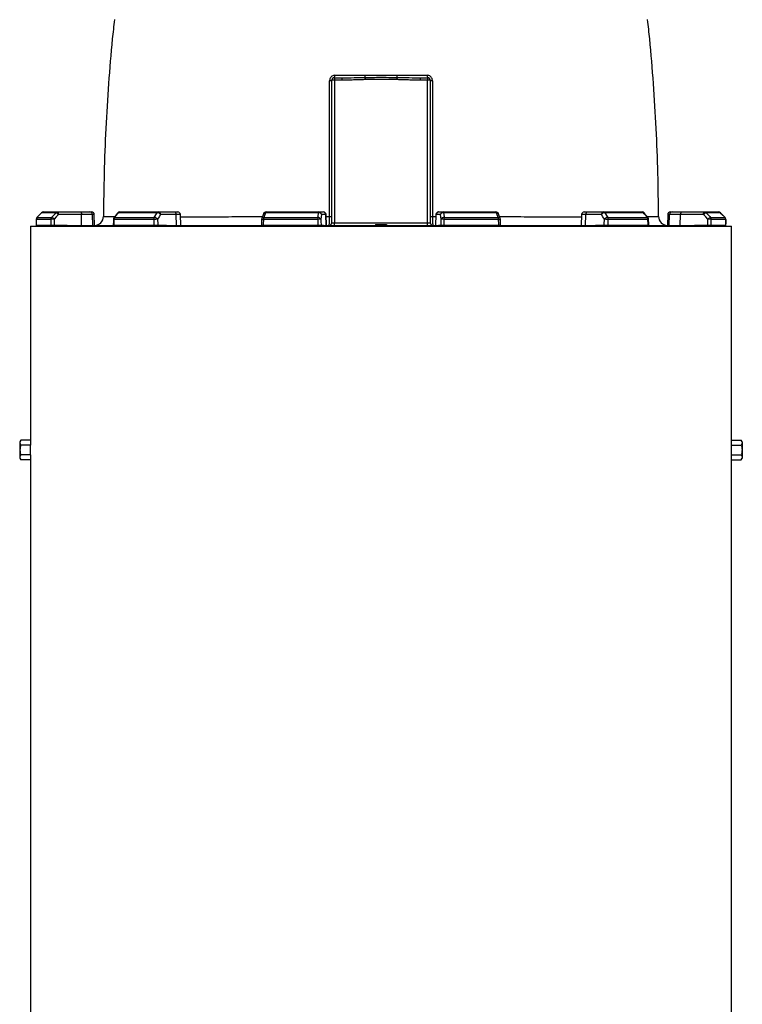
# Model space of a CAD drawing. Header units: millimetres. Extents: x 1452 to 2791, y 267 to 3578.
# Tile 10 of 12: x 1624 to 2431, y 1923 to 3023. Entities that reach past the tile are written whole.
import ezdxf

# ---------------------------------------------------------------- set-up
doc = ezdxf.new("R2010")
doc.units = ezdxf.units.MM

msp = doc.modelspace()

# ---------------------------------------------------------------- linework, layer by layer
at = {"color": 7, "linetype": 'Continuous', "lineweight": 25}
for p, q in [((1972.4, 2796), (1972.4, 2955)), ((1975.4, 2958), (1983.8, 2958)), ((1975.4, 2958), (1975.4, 2955.2)), ((1975.4, 2955.2), (1975.4, 2795.7)), ((1983.8, 2955.2), (1975.4, 2955.2)), ((1983.8, 2958), (1983.8, 2955.2)), ((2071, 2958), (2079.4, 2958)), ((2071, 2958), (2071, 2955.2)), ((2079.4, 2955.2), (2071, 2955.2)), ((2079.4, 2958), (2079.4, 2955.2)), ((2079.4, 2795.7), (2079.4, 2955.2)), ((2082.4, 2955), (2082.4, 2796)), ((1648.4, 2807.1), (1643.2, 2801.8)), ((1664.3, 2807.1), (1648.4, 2807.1)), ((1650.5, 2808), (1666.3, 2808)), ((1666.3, 2808), (1691.9, 2808)), ((1691.9, 2808), (1702.3, 2808)), ((1702.3, 2808), (1704.2, 2808)), ((1733.3, 2806.8), (1729.2, 2801.6)), ((1777.5, 2807.1), (1734.1, 2807.1)), ((1735.7, 2808), (1778.8, 2808)), ((1778.8, 2808), (1796.4, 2808)), ((1796.4, 2808), (1800.4, 2808)), ((1896.2, 2806), (1894.3, 2800.8)), ((1957.6, 2807.1), (1898.3, 2807.1)), ((1899.1, 2808), (1958, 2808)), ((1958, 2808), (1962.7, 2808)), ((1962.7, 2808), (1963, 2808)), ((2091.8, 2808), (2092.1, 2808)), ((2092.1, 2808), (2096.8, 2808)), ((2096.8, 2808), (2155.8, 2808)), ((2156.5, 2807.1), (2097.2, 2807.1)), ((2160.5, 2800.8), (2158.6, 2806)), ((2254.4, 2808), (2258.4, 2808)), ((2258.4, 2808), (2276, 2808)), ((2276, 2808), (2319.1, 2808)), ((2320.7, 2807.1), (2277.3, 2807.1)), ((2325.6, 2801.6), (2321.5, 2806.8)), ((2350.6, 2808), (2352.6, 2808)), ((2352.6, 2808), (2362.9, 2808)), ((2362.9, 2808), (2388.5, 2808)), ((2388.5, 2808), (2404.3, 2808)), ((2406.4, 2807.1), (2390.5, 2807.1)), ((2411.7, 2801.8), (2406.5, 2807.1)), ((2411.7, 2801.8), (2406.5, 2807.1)), ((1658.6, 2799.7), (1642.3, 2799.7)), ((1643.2, 2801.8), (1659.4, 2801.8)), ((1692.9, 2805.1), (1667.3, 2805.1)), ((1693.1, 2793), (1692.9, 2805.1)), ((1705.1, 2805.1), (1692.9, 2805.1)), ((1705.5, 2793), (1705.1, 2805.1)), ((1707.6, 2793), (1707.2, 2805.1)), ((1773.7, 2799.7), (1729.3, 2799.7)), ((1729.9, 2801.8), (1774.2, 2801.8)), ((1798.7, 2805.1), (1781.1, 2805.1)), ((1799, 2793), (1798.7, 2805.1)), ((1803.8, 2793), (1803.4, 2805.1)), ((1956.7, 2799.7), (1896.1, 2799.7)), ((1896.4, 2801.8), (1956.9, 2801.8)), ((1965.7, 2805.1), (1961, 2805.1)), ((1966.1, 2793), (1965.7, 2805.1)), ((1966.4, 2793), (1966, 2805.1)), ((1975.4, 2793), (1975.4, 2795.7)), ((1975.4, 2795.7), (2079.4, 2795.7)), ((2079.4, 2793), (2079.4, 2795.7)), ((2088.8, 2805.1), (2088.4, 2793)), ((2088.7, 2793), (2089.1, 2805.1)), ((2093.9, 2805.1), (2089.1, 2805.1)), ((2097.9, 2801.8), (2158.4, 2801.8)), ((2158.7, 2799.7), (2098.1, 2799.7)), ((2251.4, 2805.1), (2251, 2793)), ((2255.8, 2793), (2256.1, 2805.1)), ((2273.7, 2805.1), (2256.1, 2805.1)), ((2280.6, 2801.8), (2324.9, 2801.8)), ((2325.5, 2799.7), (2281.1, 2799.7)), ((2347.6, 2805.1), (2347.2, 2793)), ((2349.3, 2793), (2349.7, 2805.1)), ((2361.9, 2805.1), (2349.7, 2805.1)), ((2361.7, 2793), (2361.9, 2805.1)), ((2387.5, 2805.1), (2361.9, 2805.1)), ((2395.4, 2801.8), (2411.6, 2801.8)), ((2412.5, 2799.7), (2396.2, 2799.7)), ((2412.5, 2799.7), (2412.6, 2794.6)), ((1635.9, 2792), (1635.9, 2552.9)), ((1635.9, 2792), (2418.9, 2792)), ((1658.7, 2793), (1642.3, 2793)), ((1650.5, 2792), (1650.5, 2793)), ((1677.1, 2793), (1662.5, 2793)), ((1666.3, 2792), (1666.3, 2793)), ((1675, 2792), (1675.9, 2793)), ((1677.1, 2793), (1727.9, 2793)), ((1773.8, 2793), (1729.1, 2793)), ((1735.7, 2792), (1735.7, 2793)), ((1788, 2793), (1778.1, 2793)), ((1778.8, 2792), (1778.8, 2793)), ((1784.8, 2792), (1785.4, 2793)), ((1788, 2793), (1893.5, 2793)), ((1957, 2793), (1895.9, 2793)), ((1899.1, 2792), (1899.1, 2793)), ((1958, 2792), (1958, 2793)), ((1959.6, 2792), (1959.8, 2793)), ((1963.2, 2793), (1960.5, 2793)), ((1963.2, 2793), (2091.7, 2793)), ((2021.4, 2794), (2021.4, 2793)), ((2021.4, 2794), (2027.4, 2794)), ((2027.4, 2794), (2027.4, 2793)), ((2027.4, 2794), (2033.5, 2794)), ((2033.5, 2794), (2033.4, 2793)), ((2094.4, 2793), (2091.7, 2793)), ((2095, 2793), (2095.2, 2792)), ((2096.8, 2792), (2096.8, 2793)), ((2159, 2793), (2097.8, 2793)), ((2155.8, 2792), (2155.8, 2793)), ((2161.3, 2793), (2266.8, 2793)), ((2276.7, 2793), (2266.8, 2793)), ((2269.4, 2793), (2270, 2792)), ((2276, 2792), (2276, 2793)), ((2325.7, 2793), (2281, 2793)), ((2319.1, 2792), (2319.1, 2793)), ((2326.8, 2793), (2377.7, 2793)), ((2392.3, 2793), (2377.7, 2793)), ((2378.9, 2793), (2379.8, 2792)), ((2388.5, 2792), (2388.5, 2793)), ((2412.5, 2793), (2396.1, 2793)), ((2404.3, 2792), (2404.3, 2793)), ((2412.6, 2792.8), (2412.6, 2793.9)), ((2418.9, 2552.9), (2418.9, 2792)), ((1625, 2552.9), (1623.9, 2551)), ((1635.9, 2552.9), (1625, 2552.9)), ((2418.9, 2552.9), (2429.8, 2552.9)), ((2430.9, 2551), (2429.8, 2552.9)), ((1623.9, 2551), (1623.9, 2542)), ((1623.9, 2542), (1623.9, 2533)), ((1636, 2547.5), (1625, 2547.5)), ((1636, 2536.5), (1636, 2547.5)), ((2418.8, 2536.5), (2418.8, 2547.5)), ((2418.8, 2547.5), (2429.8, 2547.5)), ((2430.9, 2551), (2430.9, 2542)), ((2430.9, 2542), (2430.9, 2533)), ((1623.9, 2533), (1625, 2531)), ((1636, 2536.5), (1625, 2536.5)), ((1635.9, 2531), (1625, 2531)), ((1635.9, 2531), (1635.9, 1108)), ((2418.8, 2536.5), (2429.8, 2536.5)), ((2418.9, 1108), (2418.9, 2531)), ((2418.9, 2531), (2429.8, 2531)), ((2429.8, 2531), (2430.9, 2533))]:
    msp.add_line(p, q, dxfattribs=at)
at = {"color": 1, "linetype": 'Continuous', "lineweight": 25}
for p, q in [((1648.4, 2807.1), (1648.4, 2807.1)), ((2406.4, 2807.1), (2406.5, 2807.1)), ((1642.3, 2799.7), (1642.3, 2799.7)), ((1643.2, 2801.8), (1643.2, 2801.8)), ((1707.2, 2805.1), (1705.1, 2805.1)), ((1803.4, 2805.1), (1798.7, 2805.1)), ((1966, 2805.1), (1965.7, 2805.1)), ((1966.1, 2802.9), (1970, 2802.9)), ((2084.8, 2802.9), (2088.7, 2802.9)), ((2089.1, 2805.1), (2088.8, 2805.1)), ((2256.1, 2805.1), (2251.4, 2805.1)), ((2349.7, 2805.1), (2347.6, 2805.1)), ((2411.6, 2801.8), (2411.7, 2801.8)), ((2412.5, 2799.7), (2412.5, 2799.7))]:
    msp.add_line(p, q, dxfattribs=at)
at = {"color": 7, "linetype": 'Continuous', "lineweight": 25, "flags": 128}
for points in [[(2009.6, 2958.3), (2009.6, 2958.1), (2009.6, 2957.9), (2009.6, 2957.6), (2009.7, 2957.3), (2009.7, 2957), (2009.7, 2956.7), (2009.7, 2956.3), (2009.7, 2955.9)], [(2045.2, 2958.3), (2045.2, 2958.1), (2045.2, 2957.9), (2045.2, 2957.6), (2045.2, 2957.3), (2045.1, 2957), (2045.1, 2956.7), (2045.1, 2956.3), (2045.1, 2955.9)], [(1648.4, 2807.1), (1644.2, 2802.9), (1643.2, 2801.8)], [(1659.4, 2801.8), (1663.4, 2806.1), (1664.3, 2807.1)], [(1667.3, 2805.1), (1667.3, 2805.6), (1667.2, 2806.2), (1667.1, 2806.7), (1667, 2807.1), (1666.8, 2807.5), (1666.7, 2807.8), (1666.5, 2807.9), (1666.3, 2808)], [(1691.9, 2808), (1692.1, 2807.9), (1692.3, 2807.8), (1692.5, 2807.5), (1692.6, 2807.1), (1692.8, 2806.7), (1692.8, 2806.2), (1692.9, 2805.6), (1692.9, 2805.1)], [(1734.1, 2807.1), (1730.7, 2802.9), (1729.9, 2801.8)], [(1774.2, 2801.8), (1776.8, 2806.1), (1777.5, 2807.1)], [(1898.3, 2807.1), (1896.8, 2802.9), (1896.4, 2801.8)], [(1956.9, 2801.8), (1957.5, 2806.1), (1957.6, 2807.1)], [(1957.6, 2807.1), (1957.7, 2807.3), (1957.7, 2807.5), (1957.7, 2807.6), (1957.8, 2807.7), (1957.8, 2807.8), (1957.9, 2807.9), (1958, 2808), (1958, 2808)], [(2097.2, 2807.1), (2097.2, 2807.3), (2097.1, 2807.5), (2097.1, 2807.6), (2097, 2807.7), (2097, 2807.8), (2096.9, 2807.9), (2096.9, 2808), (2096.8, 2808)], [(2097.2, 2807.1), (2097.8, 2802.9), (2097.9, 2801.8)], [(2158.4, 2801.8), (2156.9, 2806.1), (2156.5, 2807.1)], [(2277.3, 2807.1), (2280, 2802.9), (2280.6, 2801.8)], [(2324.9, 2801.8), (2321.5, 2806.1), (2320.7, 2807.1)], [(2362.9, 2808), (2362.7, 2807.9), (2362.5, 2807.8), (2362.3, 2807.5), (2362.2, 2807.1), (2362.1, 2806.7), (2362, 2806.2), (2361.9, 2805.6), (2361.9, 2805.1)], [(2387.5, 2805.1), (2387.5, 2805.6), (2387.6, 2806.2), (2387.7, 2806.7), (2387.8, 2807.1), (2388, 2807.5), (2388.1, 2807.8), (2388.3, 2807.9), (2388.5, 2808)], [(2390.5, 2807.1), (2394.5, 2802.9), (2395.4, 2801.8)], [(2411.6, 2801.8), (2407.4, 2806.1), (2406.4, 2807.1)], [(1642.3, 2799.7), (1642.3, 2798), (1642.2, 2792.8)], [(1667.3, 2805.1), (1664.8, 2802.4), (1662.4, 2799.8)], [(1728.6, 2799.8), (1728.5, 2798.1), (1728.4, 2792.9)], [(1781.1, 2805.1), (1779.5, 2802.4), (1777.9, 2799.8)], [(1894.1, 2799.8), (1894, 2798.1), (1893.9, 2792.9)], [(1961, 2805.1), (1960.6, 2802.4), (1960.2, 2799.8)], [(2094.6, 2799.8), (2094.2, 2802.4), (2093.9, 2805.1)], [(2161, 2792.9), (2160.9, 2794.6), (2160.7, 2799.8)], [(2276.9, 2799.8), (2275.3, 2802.4), (2273.7, 2805.1)], [(2326.4, 2792.9), (2326.4, 2794.6), (2326.3, 2799.8)], [(2392.4, 2799.8), (2390, 2802.4), (2387.5, 2805.1)], [(2412.6, 2792.8), (2412.6, 2794.6), (2412.5, 2799.7)]]:
    msp.add_lwpolyline(points, dxfattribs=at)
at = {"color": 7, "linetype": 'Continuous', "lineweight": 25}
for centre, radius, start, end in [((1971.8, 2960.1), 4.23, 329.6168, 8.5586), ((1984, 2960.6), 25.7, 354.9677, 0.3717), ((2070.8, 2960.6), 25.7, 179.6283, 185.0323), ((2083.1, 2960.1), 4.23, 171.4414, 210.3832), ((1970.5, 2962.3), 7.54, 266.0507, 284.4794), ((1975.4, 2955), 3, 90, 180), ((1974.7, 2946.4), 8.84, 85.1762, 104.7889), ((2079.4, 2955), 3, 0, 90), ((2080.2, 2946.4), 8.84, 75.2111, 94.8238), ((2084.3, 2962.3), 7.54, 255.5206, 273.9493), ((1650.5, 2805), 3, 90, 135.2544), ((1650.5, 2805), 2.93, 90.0757, 135.5986), ((1666.3, 2805.2), 2.75, 90.3127, 137.1422), ((1662.6, 2801.3), 6.01, 38.7109, 73.8991), ((1702.2, 2805.1), 2.92, 0.4156, 88.4762), ((1704.2, 2805), 3, 2, 90), ((1735.7, 2805), 3, 90, 141.7366), ((1735.8, 2805.9), 2.06, 91.9849, 145.1183), ((1779, 2806.3), 1.7, 93.89, 151.234), ((1777.3, 2802.4), 4.73, 34.9473, 87.5115), ((1778.5, 2805.3), 2.69, 355.0832, 81.7679), ((1796, 2805.3), 2.69, 355.0833, 81.7675), ((1800.4, 2805), 3, 2, 90), ((1899.1, 2805), 3, 90, 159.4472), ((1899.4, 2807), 1.06, 108.8711, 173.2086), ((1958, 2803.9), 3.21, 21.484, 96.2236), ((1958, 2805), 2.98, 1.5461, 89.5809), ((1962.7, 2805), 2.98, 1.5461, 89.5809), ((1963, 2805), 3, 2, 90), ((2091.8, 2805), 3, 90, 178), ((2092.1, 2805), 2.98, 90.4191, 178.4539), ((2096.8, 2805), 2.98, 90.4191, 178.4539), ((2096.8, 2803.9), 3.21, 83.7764, 158.516), ((2155.8, 2805), 3, 20.5528, 90), ((2155.4, 2807), 1.06, 6.7914, 71.1289), ((2254.4, 2805), 3, 90, 178), ((2258.8, 2805.3), 2.69, 98.2325, 184.9167), ((2276.4, 2805.3), 2.69, 98.2321, 184.9168), ((2277.6, 2802.4), 4.73, 92.4885, 145.0527), ((2275.9, 2806.3), 1.7, 28.766, 86.11), ((2319.1, 2805), 3, 38.2634, 90), ((2319.1, 2805.9), 2.06, 34.8817, 88.0151), ((2350.6, 2805), 3, 90, 178), ((2352.6, 2805.1), 2.92, 91.5238, 179.5844), ((2392.2, 2801.3), 6.01, 106.1009, 141.2891), ((2388.5, 2805.2), 2.75, 42.8578, 89.6873), ((2404.3, 2805), 3, 44.7456, 90), ((2404.3, 2805), 2.93, 44.4014, 89.9243), ((1645.3, 2799.7), 3, 135.2551, 179.6388), ((1645.4, 2799.7), 3.03, 135.5916, 180.0783), ((1661.7, 2799.7), 3.1, 137.1003, 180.2696), ((1662, 2745.9), 53.9, 89.5086, 93.6046), ((1657.8, 2796.1), 6.01, 38.7077, 73.8887), ((1707.4, 2803), 10, 271.2074, 359.6764), ((1731.6, 2799.7), 3, 141.7373, 178.7034), ((1732.8, 2799.8), 3.53, 144.103, 180.8842), ((1777.6, 2799.8), 3.96, 148.8619, 181.0851), ((1778.4, 2692.1), 107.7, 90.2857, 92.5418), ((1774, 2797.1), 4.73, 34.9403, 87.5006), ((1897.1, 2799.7), 3, 159.4476, 178.1157), ((1903, 2799.8), 6.96, 163.2329, 180.9467), ((1969.3, 2799.9), 12.6, 170.8775, 180.5703), ((1964.4, 2600.9), 199, 91.2124, 92.219), ((1957.2, 2798.7), 3.21, 21.4729, 96.2104), ((1969.4, 2796), 3, 270, 0), ((1970.5, 2873.1), 70.3, 269.5698, 271.5606), ((2084.3, 2873.1), 70.3, 268.4394, 270.4302), ((2085.4, 2796), 3, 180, 270), ((2097.6, 2798.7), 3.21, 83.7896, 158.5271), ((2090.4, 2600.9), 199, 87.781, 88.7876), ((2085.5, 2799.9), 12.6, 359.4297, 9.1225), ((2151.8, 2799.8), 6.96, 359.0533, 16.7671), ((2157.7, 2799.7), 3, 1.8843, 20.5524), ((2280.8, 2797.1), 4.73, 92.4994, 145.0597), ((2276.4, 2692.1), 107.7, 87.4582, 89.7143), ((2277.2, 2799.8), 3.96, 358.9149, 31.1381), ((2322, 2799.8), 3.53, 359.1158, 35.897), ((2323.3, 2799.7), 3, 1.2966, 38.2627), ((2347.4, 2803), 10, 180.177, 268.7932), ((2397.1, 2796.1), 6.01, 106.1113, 141.2923), ((2392.8, 2745.9), 53.9, 86.3954, 90.4914), ((2393.1, 2799.7), 3.1, 359.7304, 42.8997), ((2409.5, 2799.7), 3.03, 359.9217, 44.4084), ((2409.5, 2799.7), 3, 0.3612, 44.7449)]:
    msp.add_arc(centre, radius, start, end, dxfattribs=at)
at = {"color": 1, "linetype": 'Continuous', "lineweight": 25}
for centre, radius, start, end in [((1734, 2806.2), 0.853, 82.1594, 137.0683), ((1898, 2805.1), 2.03, 81.6131, 152.4368), ((2156.8, 2805.1), 2.03, 27.5382, 98.3875), ((2320.9, 2806.2), 0.854, 42.9404, 97.8349), ((1729.2, 2802.9), 3.18, 258.0897, 271.0472), ((1729.8, 2801), 0.853, 82.2047, 137.0173), ((1897, 2837.9), 38.2, 265.6674, 268.6593), ((1896.1, 2799.8), 2.04, 81.6551, 152.3189), ((2158.7, 2799.8), 2.04, 27.6811, 98.3449), ((2158.5, 2825.6), 25.9, 270.6282, 275.0452), ((2325, 2801), 0.853, 42.9827, 97.7953), ((2325.6, 2802.9), 3.18, 268.9528, 281.9103)]:
    msp.add_arc(centre, radius, start, end, dxfattribs=at)
at = {"color": 7, "linetype": 'Continuous', "lineweight": 25}
for centre, major_axis, ratio, start_param, end_param in [((2027.4, 2722), (68.1, 11125.2), 0.034655, 1.564022, 1.56463), ((2027.4, 2722), (-134, 11125.2), 0.033063, 1.563412, 1.564019), ((2028.4, 2722.1), (-133, 11125.2), 0.03281, 1.563418, 1.564035), ((2027.4, 2722), (251.8, 11125.2), 0.026944, 1.56442, 1.565028), ((2027.4, 2722), (-300.1, 11125.2), 0.022604, 1.563201, 1.563808), ((2029.7, 2722.1), (-297.8, 11125.2), 0.022431, 1.56321, 1.563827), ((2027.4, 2722), (367.9, 11125.2), 0.012023, 1.564208, 1.564815), ((2027.4, 2722), (-385.6, 11125.2), 0.006103, 1.563599, 1.564206), ((2030.4, 2722.1), (-382.6, 11125.2), 0.006057, 1.563602, 1.564219), ((1975.4, 2796), (3, 0), 0.087156, 3.141593, 4.712389), ((2079.4, 2796), (3, 0), 0.087156, 4.712389, 6.283185), ((2024.5, 2722.1), (382.6, 11125.2), 0.006057, 4.718966, 4.719583), ((2027.4, 2722), (385.6, 11125.2), 0.006103, 4.718979, 4.719586), ((2027.4, 2722), (-367.9, 11125.2), 0.012023, 4.71837, 4.718977), ((2025.1, 2722.1), (297.8, 11125.2), 0.022431, 4.719358, 4.719975), ((2027.4, 2722), (300.1, 11125.2), 0.022604, 4.719377, 4.719984), ((2027.4, 2722), (-251.8, 11125.2), 0.026944, 4.718158, 4.718765), ((2026.4, 2722.1), (133, 11125.2), 0.03281, 4.71915, 4.719767), ((2027.4, 2722), (134, 11125.2), 0.033063, 4.719166, 4.719773), ((2027.4, 2722), (-68.1, 11125.2), 0.034655, 4.718555, 4.719163), ((2027.4, 2552.9), (391.5, 0), 0.57735, 3.141593, 3.165861), ((2027.4, 2552.9), (391.5, 0), 0.57735, 6.258917, 6.283185), ((2027.4, 2531), (391.5, 0), 0.57735, 3.117325, 3.141593), ((2027.4, 2531), (391.5, 0), 0.57735, 0, 0.024268)]:
    msp.add_ellipse(centre, major_axis=major_axis, ratio=ratio, start_param=start_param, end_param=end_param, dxfattribs=at)
for points, knots in [([(1729.6, 3022.9), (1728.9, 3015.7), (1726.2, 2991.9), (1723, 2951.4), (1719.9, 2901.3), (1718, 2851.8), (1717.6, 2819), (1717.5, 2802.9)], [0, 0, 0, 0, 0.0981784, 0.3258767, 0.5535808, 0.7813289, 1, 1, 1, 1]), ([(2337.4, 2802.9), (2337.2, 2819), (2336.9, 2851.8), (2334.9, 2901.3), (2331.8, 2951.4), (2328.6, 2991.9), (2326, 3015.7), (2325.2, 3022.9)], [0, 0, 0, 0, 0.218663, 0.446406, 0.674104, 0.901797, 1, 1, 1, 1]), ([(1975.9, 2960.7), (1975.5, 2960.7), (1974.3, 2960.6), (1972.6, 2959.8), (1971.2, 2958.5), (1970.2, 2956.7), (1970.1, 2955.4), (1970, 2954.7)], [0, 0, 0, 0, 0.159488, 0.370762, 0.579989, 0.789826, 1, 1, 1, 1]), ([(1975.9, 2960.7), (1981.5, 2960.7), (1992.7, 2960.7), (2004, 2960.7), (2009.7, 2960.7)], [0, 0, 0, 0, 0.499143, 1, 1, 1, 1]), ([(2009.7, 2960.7), (2015.2, 2960.7), (2025.5, 2960.7), (2037.3, 2960.7), (2043.6, 2960.7), (2045.1, 2960.7)], [0, 0, 0, 0, 0.463026, 0.875038, 1, 1, 1, 1]), ([(2045.1, 2960.7), (2050.7, 2960.7), (2062.1, 2960.7), (2073.3, 2960.7), (2078.9, 2960.7)], [0, 0, 0, 0, 0.499137, 1, 1, 1, 1]), ([(2084.8, 2954.7), (2084.8, 2955.2), (2084.7, 2956.3), (2084, 2958), (2082.7, 2959.5), (2080.9, 2960.5), (2079.5, 2960.7), (2078.9, 2960.7)], [0, 0, 0, 0, 0.138913, 0.35066, 0.56577, 0.783142, 1, 1, 1, 1]), ([(1970, 2802.9), (1970, 2804.9), (1970, 2814.9), (1970, 2840.9), (1970, 2880.9), (1970, 2918.1), (1970, 2942.7), (1970, 2951.3), (1970, 2954.7)], [0, 0, 0, 0, 0.03947, 0.197349, 0.513191, 0.829034, 0.932219, 1, 1, 1, 1]), ([(1983.8, 2958), (1988.4, 2958), (1997, 2958.1), (2005.6, 2958.2), (2009.6, 2958.3)], [0, 0, 0, 0, 0.535074, 1, 1, 1, 1]), ([(2009.7, 2955.9), (2008.9, 2955.9), (2006.8, 2955.8), (2003.4, 2955.7), (1999.9, 2955.6), (1996.6, 2955.5), (1993.5, 2955.4), (1990.6, 2955.3), (1988.1, 2955.3), (1985.9, 2955.2), (1984.5, 2955.2), (1983.8, 2955.2)], [0, 0, 0, 0, 0.0916885, 0.2500059, 0.3902644, 0.5000117, 0.6314279, 0.7500027, 0.837269, 0.9206002, 1, 1, 1, 1]), ([(2009.6, 2958.3), (2011.6, 2958.3), (2019.5, 2958.5), (2031.3, 2958.5), (2041.2, 2958.4), (2045.2, 2958.3)], [0, 0, 0, 0, 0.168614, 0.662362, 1, 1, 1, 1]), ([(2045.1, 2955.9), (2044.4, 2956), (2042.9, 2956), (2040.7, 2956.1), (2038.6, 2956.1), (2036.3, 2956.2), (2034.1, 2956.2), (2031.9, 2956.2), (2029.7, 2956.2), (2026.7, 2956.2), (2022.9, 2956.2), (2018.5, 2956.2), (2014.1, 2956.1), (2011.2, 2956), (2009.7, 2955.9)], [0, 0, 0, 0, 0.061405, 0.123121, 0.185148, 0.247488, 0.310142, 0.373112, 0.436398, 0.500001, 0.62689, 0.752513, 0.87688, 1, 1, 1, 1]), ([(2071, 2955.2), (2070.5, 2955.2), (2069.4, 2955.2), (2067.8, 2955.2), (2066.2, 2955.3), (2064.1, 2955.3), (2061.3, 2955.4), (2058.2, 2955.5), (2054.9, 2955.6), (2051.4, 2955.7), (2048.1, 2955.8), (2045.9, 2955.9), (2045.1, 2955.9)], [0, 0, 0, 0, 0.059181, 0.120573, 0.184177, 0.249995, 0.368572, 0.499991, 0.609738, 0.749996, 0.908312, 1, 1, 1, 1]), ([(2045.2, 2958.3), (2049.8, 2958.2), (2058.4, 2958.1), (2067, 2958), (2071, 2958)], [0, 0, 0, 0, 0.537789, 1, 1, 1, 1]), ([(2084.8, 2954.7), (2084.8, 2951.3), (2084.8, 2936.1), (2084.8, 2909.1), (2084.8, 2873.8), (2084.8, 2838.3), (2084.8, 2814.7), (2084.8, 2802.9)], [0, 0, 0, 0, 0.067781, 0.300721, 0.53366, 0.76683, 1, 1, 1, 1]), ([(1969.4, 2793), (1969.5, 2793.1), (1969.6, 2793.3), (1969.8, 2795.1), (1969.9, 2797.7), (1970, 2800.5), (1970, 2802.2), (1970, 2802.9)], [0, 0, 0, 0, 0.219616, 0.439659, 0.658627, 0.874557, 1, 1, 1, 1]), ([(2084.8, 2802.9), (2084.9, 2801.8), (2084.9, 2799.6), (2085, 2796.6), (2085.1, 2794.4), (2085.3, 2793.2), (2085.4, 2793), (2085.4, 2793)], [0, 0, 0, 0, 0.212051, 0.42366, 0.636366, 0.852081, 1, 1, 1, 1]), ([(1662.5, 2793), (1662.2, 2793), (1661.5, 2793), (1660.5, 2793), (1659.6, 2793), (1659, 2793), (1658.8, 2793), (1658.7, 2793)], [0, 0, 0, 0, 0.213668, 0.427326, 0.641047, 0.854889, 1, 1, 1, 1]), ([(1729.1, 2793), (1728.9, 2793), (1728.6, 2793), (1728.4, 2793), (1728.4, 2793), (1728.4, 2793)], [0, 0, 0, 0, 0.479077, 0.958153, 1, 1, 1, 1]), ([(1778.1, 2793), (1777.8, 2793), (1777.4, 2793), (1776.4, 2793), (1775.4, 2793), (1774.5, 2793), (1774, 2793), (1773.8, 2793)], [0, 0, 0, 0, 0.213661, 0.427323, 0.641046, 0.854893, 1, 1, 1, 1]), ([(1895.9, 2793), (1895.5, 2793), (1894.9, 2793), (1894.3, 2793), (1893.9, 2793), (1893.9, 2793), (1893.9, 2793)], [0, 0, 0, 0, 0.2748051, 0.5496159, 0.8243444, 1, 1, 1, 1]), ([(1960.5, 2793), (1960.4, 2793), (1960.2, 2793), (1959.5, 2793), (1958.7, 2793), (1957.8, 2793), (1957.2, 2793), (1957, 2793)], [0, 0, 0, 0, 0.213666, 0.427327, 0.641046, 0.854889, 1, 1, 1, 1]), ([(2097.8, 2793), (2097.5, 2793), (2096.8, 2793), (2095.9, 2793), (2095.1, 2793), (2094.5, 2793), (2094.4, 2793), (2094.4, 2793)], [0, 0, 0, 0, 0.213992, 0.427981, 0.641916, 0.855725, 1, 1, 1, 1]), ([(2160.9, 2793), (2160.9, 2793), (2160.9, 2793), (2160.4, 2793), (2159.7, 2793), (2159.2, 2793), (2159, 2793)], [0, 0, 0, 0, 0.264867, 0.539218, 0.813723, 1, 1, 1, 1]), ([(2281, 2793), (2280.7, 2793), (2280.1, 2793), (2279.1, 2793), (2278.1, 2793), (2277.3, 2793), (2276.9, 2793), (2276.7, 2793)], [0, 0, 0, 0, 0.213994, 0.427987, 0.64192, 0.855731, 1, 1, 1, 1]), ([(2326.4, 2793), (2326.4, 2793), (2326.4, 2793), (2326.2, 2793), (2325.8, 2793), (2325.7, 2793)], [0, 0, 0, 0, 0.197145, 0.675446, 1, 1, 1, 1]), ([(2396.1, 2793), (2396, 2793), (2395.7, 2793), (2394.9, 2793), (2394, 2793), (2393.1, 2793), (2392.5, 2793), (2392.3, 2793)], [0, 0, 0, 0, 0.21399, 0.427985, 0.641916, 0.855726, 1, 1, 1, 1]), ([(1625, 2552.9), (1624.8, 2552.5), (1624.3, 2551.5), (1624.1, 2550.1), (1624.4, 2548.7), (1624.8, 2547.9), (1625, 2547.5)], [0, 0, 0, 0, 0.264611, 0.534949, 0.765345, 1, 1, 1, 1]), ([(2429.8, 2552.9), (2430, 2552.5), (2430.5, 2551.5), (2430.7, 2550.1), (2430.4, 2548.7), (2430, 2547.9), (2429.8, 2547.5)], [0, 0, 0, 0, 0.264611, 0.534949, 0.765345, 1, 1, 1, 1]), ([(1625, 2547.5), (1624.9, 2547), (1624.6, 2545.7), (1624.2, 2543.4), (1624.2, 2540.1), (1624.7, 2537.8), (1625, 2536.5)], [0, 0, 0, 0, 0.1179123, 0.3688305, 0.6258132, 1, 1, 1, 1]), ([(2429.8, 2547.5), (2429.9, 2547), (2430.2, 2545.7), (2430.6, 2543.4), (2430.7, 2540.1), (2430.1, 2537.8), (2429.8, 2536.5)], [0, 0, 0, 0, 0.1179123, 0.3688305, 0.6258132, 1, 1, 1, 1]), ([(1625, 2536.5), (1624.8, 2536), (1624.3, 2535), (1624.1, 2533.6), (1624.4, 2532.3), (1624.8, 2531.4), (1625, 2531)], [0, 0, 0, 0, 0.2646034, 0.5349444, 0.7653423, 1, 1, 1, 1]), ([(2429.8, 2536.5), (2430, 2536), (2430.5, 2535), (2430.7, 2533.6), (2430.4, 2532.3), (2430, 2531.4), (2429.8, 2531)], [0, 0, 0, 0, 0.2646034, 0.5349444, 0.7653423, 1, 1, 1, 1])]:
    msp.add_open_spline(points, degree=3, knots=knots, dxfattribs=at)
at = {"color": 1, "linetype": 'Continuous', "lineweight": 25}
for points, knots in [([(1717.5, 2802.9), (1717.5, 2802.9), (1717.3, 2802.9), (1717.9, 2802.9), (1719.4, 2802.9), (1721.9, 2802.9), (1725.5, 2802.9), (1728.3, 2802.9), (1730.1, 2802.9), (1730.2, 2802.9)], [0, 0, 0, 0, 0.022719, 0.221101, 0.412854, 0.604753, 0.796505, 0.993799, 1, 1, 1, 1]), ([(1803.5, 2802.7), (1805.5, 2802.7), (1811.5, 2802.7), (1822.1, 2802.7), (1835.4, 2802.7), (1849.5, 2802.7), (1864.3, 2802.8), (1879.1, 2802.8), (1889.4, 2802.8), (1894.6, 2802.8), (1895, 2802.8)], [0, 0, 0, 0, 0.0782368, 0.2298487, 0.3813445, 0.5372368, 0.693256, 0.8491481, 0.9884223, 1, 1, 1, 1]), ([(2159.8, 2802.8), (2160.5, 2802.8), (2167.4, 2802.8), (2179.1, 2802.8), (2194.8, 2802.7), (2209.2, 2802.7), (2223, 2802.7), (2236.2, 2802.7), (2245.7, 2802.7), (2250.5, 2802.7), (2251.4, 2802.7)], [0, 0, 0, 0, 0.020088, 0.198547, 0.35143, 0.504791, 0.658396, 0.812002, 0.965364, 1, 1, 1, 1]), ([(2324.6, 2802.9), (2325.2, 2802.9), (2327.5, 2802.9), (2330.5, 2802.9), (2333.8, 2802.9), (2336, 2802.9), (2337.2, 2802.9), (2337.3, 2802.9), (2337.3, 2802.9)], [0, 0, 0, 0, 0.063387, 0.260788, 0.458186, 0.655264, 0.851716, 1, 1, 1, 1])]:
    msp.add_open_spline(points, degree=3, knots=knots, dxfattribs=at)

doc.saveas('drawing.dxf')
